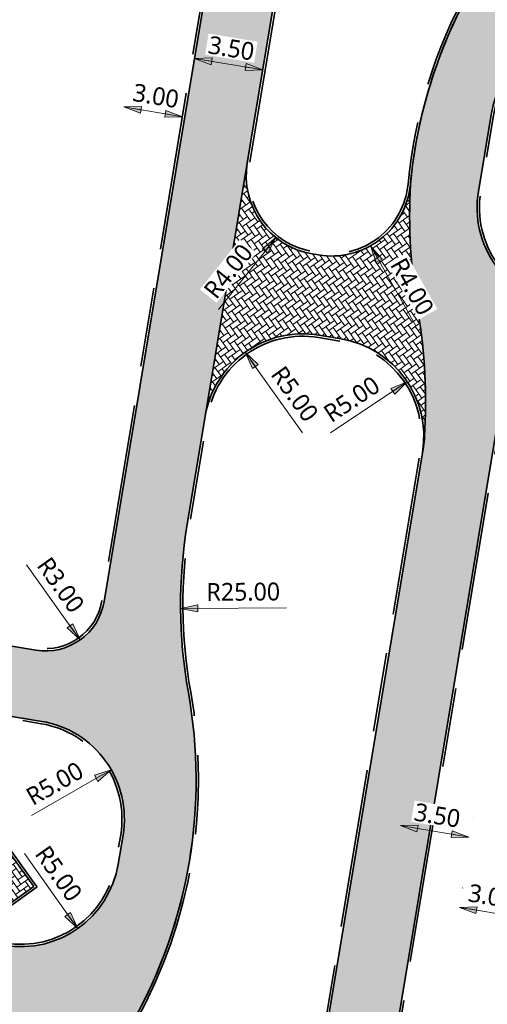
# Model space of a CAD drawing. Header units: metres. Extents: x 253823 to 255319, y 593130 to 593771.
# Tile 6 of 37: x 254053 to 254077, y 593255 to 593305. Entities that reach past the tile are written whole.
import ezdxf

# ---------------------------------------------------------------- set-up
doc = ezdxf.new("R2010")
doc.units = ezdxf.units.M
doc.linetypes.add('VH-OPSLUITBAND_100X200', pattern=[16, 8, -2, 4, -2])
doc.linetypes.add('XX-HIDDEN', pattern=[4, 2, -2])
for name, color, linetype, lineweight in [('00_verharding rijbaan overig-V', 2, 'Continuous', 35), ('N-WE-VH-KANTOPSLUITING_OPSLUITBAND_120X250-G', 20, 'VH-OPSLUITBAND_100X200', 35), ('N-WE-VH-KANTVERHARDING-G', 2, 'Continuous', 35), ('N-WE-VH-MATERIAALGRENS-G', 7, 'XX-HIDDEN', 18), ('N-WE-VH-VERHARDING_BETONSTRAATSTEEN-KLEUR NTB-A', 252, 'Continuous', 18), ('N-WE-VH-VERHARDING_BETONSTRAATSTEEN-PVAK-KLEUR NTB-A', 252, 'Continuous', 18), ('N-WE-VH-VERHARDING_TEGEL-45MM DIK-A', 252, 'Continuous', 18), ('X-XX-AL-M', 7, 'Continuous', 18)]:
    doc.layers.add(name, color=color, linetype=linetype, lineweight=lineweight)
doc.layers.add('HULPLIJN ARCERING', color=6, linetype='Continuous', plot=False)
doc.styles.add('Roelofs', font='segoeui.ttf', dxfattribs={"height": 1.8})
doc.dimstyles.new('Roelofs Standaard', dxfattribs={"dimtxt": 1.8, "dimasz": 1, "dimexe": 2, "dimexo": 2, "dimgap": 0.7, "dimtad": 1, "dimlfac": -1, "dimzin": 0, "dimdsep": 46, "dimtxsty": 'Roelofs', "dimblk": 'Pijl', "dimcen": 0, "dimdle": 2, "dimclrd": 256, "dimclre": 253, "dimclrt": 256, "dimazin": 0, "dimtfac": 1, "dimtofl": 0, "dimtmove": 0, "dimatfit": 3, "dimldrblk": 'Pijl', "dimfxl": 1, "dimtolj": 1, "dimtzin": 0, "dimlwd": 18, "dimlwe": 18, "dimarcsym": 0})

# ---------------------------------------------------------------- blocks, each defined once
blk = doc.blocks.new('Pijl')
h = blk.add_hatch(color=256)
h.paths.add_polyline_path([(2.220446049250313e-16, 0), (-1.75, 0.352142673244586), (-1.749922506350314, 1.310063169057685e-14)])
h.paths.add_polyline_path([(-1.749922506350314, 1.310063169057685e-14), (-1.749845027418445, -0.3520757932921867), (0, 0)])
for p, q in [((-1.901878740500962, 1.4210854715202e-14), (0, 0)), ((0, 0), (-1.75, 0.352142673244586)), ((-1.75, 0.352142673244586), (-1.749845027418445, -0.3520757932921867)), ((0, 0), (-1.749845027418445, -0.3520757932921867))]:
    blk.add_line(p, q)
blk = doc.blocks.new('*D148')
at = {"layer": 'Defpoints', "color": 0, "transparency": 16777216}
for p in [(254061.5270551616, 593299.8720232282), (254061.5270551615, 593299.8720232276)]:
    blk.add_point(p, dxfattribs=at)
at = {"layer": 'X-XX-AL-M', "lineweight": 18, "transparency": 16777216}
blk.add_line((254059.0620558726, 593300.2825239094), (254061.0338474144, 593299.9541579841), dxfattribs=at)
at = {"layer": 'X-XX-AL-M', "lineweight": 18, "transparency": 16777216, "xscale": 0.5, "yscale": 0.5, "zscale": 0.5}
for p, rotation in [((254058.5688481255, 593300.3646586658), 170.5451983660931), ((254061.5270551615, 593299.8720232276), 350.5451983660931)]:
    blk.add_blockref('Pijl', p, dxfattribs=dict(at, rotation=rotation))
at = {"layer": 'X-XX-AL-M', "transparency": 16777216, "insert": (254060.1818931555, 593300.9226410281), "char_height": 0.9, "attachment_point": 5, "rotation": 350.54519836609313, "style": 'Roelofs', "bg_fill": 3, "box_fill_scale": 1.1, "bg_fill_color": 256, "bg_fill_true_color": 13158600, "bg_fill_transparency": 0}
blk.add_mtext('\\A1;3.00', dxfattribs=at)
at = {"layer": 'Defpoints', "color": 0, "transparency": 16777216}
blk.add_point((254058.5688481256, 593300.3646586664), dxfattribs=at)
blk = doc.blocks.new('*D149')
at = {"layer": 'Defpoints', "color": 0, "transparency": 16777216}
for p in [(254062.1381233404, 593302.8115757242), (254065.5868773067, 593302.2372477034), (254065.5868772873, 593302.2372475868)]:
    blk.add_point(p, dxfattribs=at)
at = {"layer": 'X-XX-AL-M', "color": 253, "lineweight": 18, "transparency": 16777216}
for p, q in [((254062.3023931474, 593303.7979911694), (254062.3023931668, 593303.7979912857)), ((254065.7511470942, 593303.223663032), (254065.7511471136, 593303.2236631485))]:
    blk.add_line(p, q, dxfattribs=at)
at = {"layer": 'X-XX-AL-M', "lineweight": 18, "transparency": 16777216}
blk.add_line((254062.6313310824, 593302.729440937), (254065.0936695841, 593302.3193826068), dxfattribs=at)
at = {"layer": 'X-XX-AL-M', "lineweight": 18, "transparency": 16777216, "xscale": 0.5, "yscale": 0.5, "zscale": 0.5}
for p, rotation in [((254062.1381233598, 593302.8115758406), 170.5451812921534), ((254065.5868773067, 593302.2372477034), 350.5451812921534)]:
    blk.add_blockref('Pijl', p, dxfattribs=dict(at, rotation=rotation))
at = {"layer": 'X-XX-AL-M', "transparency": 16777216, "insert": (254063.9964420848, 593303.3287118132), "char_height": 0.9, "attachment_point": 5, "rotation": 350.54518129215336, "style": 'Roelofs', "bg_fill": 3, "box_fill_scale": 1.1, "bg_fill_color": 256, "bg_fill_true_color": 13158600, "bg_fill_transparency": 0}
blk.add_mtext('\\A1;3.50', dxfattribs=at)
blk = doc.blocks.new('*D151')
at = {"layer": 'Defpoints', "color": 0, "transparency": 16777216}
for p in [(254075.5303691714, 593259.8922789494), (254078.4896552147, 593259.3997080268), (254078.4916112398, 593259.4114595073)]:
    blk.add_point(p, dxfattribs=at)
at = {"layer": 'X-XX-AL-M', "color": 253, "lineweight": 18, "transparency": 16777216}
for p, q in [((254075.6945594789, 593260.8787076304), (254075.696515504, 593260.8904591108)), ((254078.6538455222, 593260.3861367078), (254078.6558015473, 593260.3978881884))]:
    blk.add_line(p, q, dxfattribs=at)
at = {"layer": 'X-XX-AL-M', "lineweight": 18, "transparency": 16777216}
blk.add_line((254076.025539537, 593259.821935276), (254077.9983968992, 593259.493554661), dxfattribs=at)
at = {"layer": 'X-XX-AL-M', "lineweight": 18, "transparency": 16777216, "xscale": 0.5, "yscale": 0.5, "zscale": 0.5}
for p, rotation in [((254075.5323251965, 593259.9040304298), 170.5497989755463), ((254078.4916112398, 593259.4114595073), 350.5497989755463)]:
    blk.add_blockref('Pijl', p, dxfattribs=dict(at, rotation=rotation))
at = {"layer": 'X-XX-AL-M', "transparency": 16777216, "insert": (254077.1458451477, 593260.4620558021), "char_height": 0.9, "attachment_point": 5, "rotation": 350.5497989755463, "style": 'Roelofs', "bg_fill": 3, "box_fill_scale": 1.1, "bg_fill_color": 256, "bg_fill_true_color": 13158600, "bg_fill_transparency": 0}
blk.add_mtext('\\A1;3.00', dxfattribs=at)
blk = doc.blocks.new('*D152')
at = {"layer": 'Defpoints', "color": 0, "transparency": 16777216}
for p in [(254072.5493091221, 593264.0342535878), (254076.0059458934, 593263.4588851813), (254076.0059472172, 593263.4588931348)]:
    blk.add_point(p, dxfattribs=at)
at = {"layer": 'X-XX-AL-M', "color": 253, "lineweight": 18, "transparency": 16777216}
for p, q in [((254072.7135032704, 593265.0206816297), (254072.7135045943, 593265.0206895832)), ((254076.1701400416, 593264.4453132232), (254076.1701413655, 593264.4453211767))]:
    blk.add_line(p, q, dxfattribs=at)
at = {"layer": 'X-XX-AL-M', "lineweight": 18, "transparency": 16777216}
blk.add_line((254073.0425244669, 593263.9521644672), (254075.5127331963, 593263.540990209), dxfattribs=at)
at = {"layer": 'X-XX-AL-M', "lineweight": 18, "transparency": 16777216, "xscale": 0.5, "yscale": 0.5, "zscale": 0.5}
for p, rotation in [((254072.549310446, 593264.0342615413), 170.549575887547), ((254076.0059472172, 593263.4588931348), 350.549575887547)]:
    blk.add_blockref('Pijl', p, dxfattribs=dict(at, rotation=rotation))
at = {"layer": 'X-XX-AL-M', "transparency": 16777216, "insert": (254074.4115088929, 593264.5508876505), "char_height": 0.9, "attachment_point": 5, "rotation": 350.54957588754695, "style": 'Roelofs', "bg_fill": 3, "box_fill_scale": 1.1, "bg_fill_color": 256, "bg_fill_true_color": 13158600, "bg_fill_transparency": 0}
blk.add_mtext('\\A1;3.50', dxfattribs=at)
blk = doc.blocks.new('*D118')
at = {"layer": 'Defpoints', "color": 0, "transparency": 16777216}
for p in [(254061.4312258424, 593275.0145949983), (254086.4306836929, 593275.1792375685)]:
    blk.add_point(p, dxfattribs=at)
at = {"layer": 'X-XX-AL-M', "lineweight": 18, "transparency": 16777216}
blk.add_line((254066.7794362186, 593275.0498174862), (254061.9312149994, 593275.0178878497), dxfattribs=at)
at = {"layer": 'X-XX-AL-M', "transparency": 16777216, "insert": (254064.5999503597, 593275.8508579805), "char_height": 0.9, "attachment_point": 5, "rotation": 0.3773357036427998, "style": 'Roelofs', "bg_fill": 3, "box_fill_scale": 1.1, "bg_fill_color": 256, "bg_fill_true_color": 13158600, "bg_fill_transparency": 0}
blk.add_mtext('\\A1;R25.00', dxfattribs=at)
at = {"layer": 'X-XX-AL-M', "lineweight": 18, "transparency": 16777216, "xscale": 0.5, "yscale": 0.5, "zscale": 0.5, "rotation": 180.3773357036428}
blk.add_blockref('Pijl', (254061.4312258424, 593275.0145949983), dxfattribs=at)
blk = doc.blocks.new('*D38')
at = {"layer": 'Defpoints', "color": 0, "transparency": 16777216}
for p in [(254064.6945171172, 593287.9617819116), (254067.6025582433, 593283.8944367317)]:
    blk.add_point(p, dxfattribs=at)
at = {"layer": 'X-XX-AL-M', "lineweight": 18, "transparency": 16777216}
blk.add_line((254067.6012319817, 593283.8962917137), (254064.9853212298, 593287.5550473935), dxfattribs=at)
at = {"layer": 'X-XX-AL-M', "lineweight": 18, "transparency": 16777216, "xscale": 0.5, "yscale": 0.5, "zscale": 0.5, "rotation": 125.5637363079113}
blk.add_blockref('Pijl', (254064.6945171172, 593287.9617819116), dxfattribs=at)
at = {"layer": 'X-XX-AL-M', "transparency": 16777216, "insert": (254067.2014987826, 593285.8573147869), "char_height": 0.9, "attachment_point": 5, "rotation": 305.56373630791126, "style": 'Roelofs', "bg_fill": 3, "box_fill_scale": 1.1, "bg_fill_color": 256, "bg_fill_true_color": 13158600, "bg_fill_transparency": 0}
blk.add_mtext('\\A1;R5.00', dxfattribs=at)
blk = doc.blocks.new('*D39')
at = {"layer": 'Defpoints', "color": 0, "transparency": 16777216}
blk.add_point((254056.3495793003, 593273.4236296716), dxfattribs=at)
at = {"layer": 'X-XX-AL-M', "lineweight": 18, "transparency": 16777216}
blk.add_line((254053.6429968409, 593277.211442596), (254056.0588889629, 593273.8304455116), dxfattribs=at)
at = {"layer": 'X-XX-AL-M', "transparency": 16777216, "insert": (254055.3690139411, 593276.1983961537), "char_height": 0.9, "attachment_point": 5, "rotation": 305.5477106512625, "style": 'Roelofs', "bg_fill": 3, "box_fill_scale": 1.1, "bg_fill_color": 256, "bg_fill_true_color": 13158600, "bg_fill_transparency": 0}
blk.add_mtext('\\A1;R3.00', dxfattribs=at)
at = {"layer": 'Defpoints', "color": 0, "transparency": 16777216}
blk.add_point((254054.6054372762, 593275.8645247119), dxfattribs=at)
at = {"layer": 'X-XX-AL-M', "lineweight": 18, "transparency": 16777216, "xscale": 0.5, "yscale": 0.5, "zscale": 0.5, "rotation": 305.5477106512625}
blk.add_blockref('Pijl', (254056.3495793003, 593273.4236296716), dxfattribs=at)
blk = doc.blocks.new('*D220')
at = {"layer": 'Defpoints', "color": 0, "transparency": 16777216}
for p in [(254069.0704792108, 593296.828989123), (254071.0394623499, 593293.3471641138)]:
    blk.add_point(p, dxfattribs=at)
at = {"layer": 'X-XX-AL-M', "lineweight": 18, "transparency": 16777216}
blk.add_line((254073.3310827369, 593289.2948078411), (254071.2855852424, 593292.9119359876), dxfattribs=at)
at = {"layer": 'X-XX-AL-M', "transparency": 16777216, "insert": (254073.1411450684, 593291.2871235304), "char_height": 0.9, "attachment_point": 5, "rotation": 299.488297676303, "style": 'Roelofs', "bg_fill": 3, "box_fill_scale": 1.1, "bg_fill_color": 256, "bg_fill_true_color": 13158600, "bg_fill_transparency": 0}
blk.add_mtext('\\A1;R4.00', dxfattribs=at)
at = {"layer": 'X-XX-AL-M', "lineweight": 18, "transparency": 16777216, "xscale": 0.5, "yscale": 0.5, "zscale": 0.5, "rotation": 119.488297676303}
blk.add_blockref('Pijl', (254071.0394623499, 593293.3471641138), dxfattribs=at)
blk = doc.blocks.new('*D221')
at = {"layer": 'Defpoints', "color": 0, "transparency": 16777216}
for p in [(254068.7502122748, 593296.8823452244), (254066.2513366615, 593293.7589463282)]:
    blk.add_point(p, dxfattribs=at)
at = {"layer": 'X-XX-AL-M', "lineweight": 18, "transparency": 16777216}
blk.add_line((254063.342995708, 593290.1237478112), (254065.9389772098, 593293.3685214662), dxfattribs=at)
at = {"layer": 'X-XX-AL-M', "transparency": 16777216, "insert": (254063.848120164, 593292.0603033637), "char_height": 0.9, "attachment_point": 5, "rotation": 51.33844131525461, "style": 'Roelofs', "bg_fill": 3, "box_fill_scale": 1.1, "bg_fill_color": 256, "bg_fill_true_color": 13158600, "bg_fill_transparency": 0}
blk.add_mtext('\\A1;R4.00', dxfattribs=at)
at = {"layer": 'X-XX-AL-M', "lineweight": 18, "transparency": 16777216, "xscale": 0.5, "yscale": 0.5, "zscale": 0.5, "rotation": 51.33844131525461}
blk.add_blockref('Pijl', (254066.2513366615, 593293.7589463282), dxfattribs=at)
blk = doc.blocks.new('*D222')
at = {"layer": 'Defpoints', "color": 0, "transparency": 16777216}
for p in [(254072.8915465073, 593286.474149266), (254068.7270077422, 593283.7070900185)]:
    blk.add_point(p, dxfattribs=at)
at = {"layer": 'X-XX-AL-M', "lineweight": 18, "transparency": 16777216}
blk.add_line((254069.0139949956, 593283.897773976), (254072.4750926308, 593286.1974433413), dxfattribs=at)
at = {"layer": 'X-XX-AL-M', "transparency": 16777216, "insert": (254070.0850778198, 593285.5883891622), "char_height": 0.9, "attachment_point": 5, "rotation": 33.60139644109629, "style": 'Roelofs', "bg_fill": 3, "box_fill_scale": 1.1, "bg_fill_color": 256, "bg_fill_true_color": 13158600, "bg_fill_transparency": 0}
blk.add_mtext('\\A1;R5.00', dxfattribs=at)
at = {"layer": 'X-XX-AL-M', "lineweight": 18, "transparency": 16777216, "xscale": 0.5, "yscale": 0.5, "zscale": 0.5, "rotation": 33.60139644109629}
blk.add_blockref('Pijl', (254072.8915465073, 593286.474149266), dxfattribs=at)
blk = doc.blocks.new('*D230')
at = {"layer": 'Defpoints', "color": 0, "transparency": 16777216}
for p in [(254057.9272891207, 593266.8606025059), (254053.5885529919, 593264.3755735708)]:
    blk.add_point(p, dxfattribs=at)
at = {"layer": 'X-XX-AL-M', "lineweight": 18, "transparency": 16777216}
blk.add_line((254053.8875445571, 593264.5468222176), (254057.4934155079, 593266.6120996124), dxfattribs=at)
at = {"layer": 'X-XX-AL-M', "transparency": 16777216, "insert": (254055.0682963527, 593266.1627502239), "char_height": 0.9, "attachment_point": 5, "rotation": 29.80210138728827, "style": 'Roelofs', "bg_fill": 3, "box_fill_scale": 1.1, "bg_fill_color": 256, "bg_fill_true_color": 13158600, "bg_fill_transparency": 0}
blk.add_mtext('\\A1;R5.00', dxfattribs=at)
at = {"layer": 'X-XX-AL-M', "lineweight": 18, "transparency": 16777216, "xscale": 0.5, "yscale": 0.5, "zscale": 0.5, "rotation": 29.80210138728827}
blk.add_blockref('Pijl', (254057.9272891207, 593266.8606025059), dxfattribs=at)
blk = doc.blocks.new('*D231')
at = {"layer": 'Defpoints', "color": 0, "transparency": 16777216}
for p in [(254053.3455495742, 593262.9156572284), (254056.2290833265, 593258.8309010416)]:
    blk.add_point(p, dxfattribs=at)
at = {"layer": 'X-XX-AL-M', "lineweight": 18, "transparency": 16777216}
blk.add_line((254053.5442600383, 593262.6341679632), (254055.9407299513, 593259.2393766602), dxfattribs=at)
at = {"layer": 'X-XX-AL-M', "transparency": 16777216, "insert": (254055.264441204, 593261.6112432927), "char_height": 0.9, "attachment_point": 5, "rotation": 305.2192447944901, "style": 'Roelofs', "bg_fill": 3, "box_fill_scale": 1.1, "bg_fill_color": 256, "bg_fill_true_color": 13158600, "bg_fill_transparency": 0}
blk.add_mtext('\\A1;R5.00', dxfattribs=at)
at = {"layer": 'X-XX-AL-M', "lineweight": 18, "transparency": 16777216, "xscale": 0.5, "yscale": 0.5, "zscale": 0.5, "rotation": 305.2192447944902}
blk.add_blockref('Pijl', (254056.2290833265, 593258.8309010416), dxfattribs=at)

msp = doc.modelspace()

# ---------------------------------------------------------------- hatches: boundary and pattern name
at = {"layer": 'N-WE-VH-VERHARDING_BETONSTRAATSTEEN-KLEUR NTB-A'}
h = msp.add_hatch(dxfattribs=at)
h.set_pattern_fill('AVH-BSS_KEIFORMAAT_KEPER-SO', color=256, scale=5, angle=215.55, pattern_type=2)
h.set_pattern_definition([(215.55, (0, 0), (-0.06095125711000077, -0.3661931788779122), [0.7875, -0.2625]), (125.5500000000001, (0.3052419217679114, -0.427144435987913), (-0.06095125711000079, -0.3661931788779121), [0.7874999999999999, -0.2625])])
edge = h.paths.add_edge_path()
edge.add_line((254058.447025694, 593342.2907898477), (254057.8803704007, 593338.8369561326))
edge.add_line((254057.8803704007, 593338.8369561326), (254065.780596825, 593337.5220295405))
edge.add_arc((254064.9432095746, 593332.5926017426), 5.000047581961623, -9.451718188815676, 80.35890768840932, ccw=False)
edge.add_line((254069.875378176, 593331.7715117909), (254069.5617173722, 593329.8874425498))
edge.add_arc((254064.6295989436, 593330.7085441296), 4.999999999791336, 260.5502226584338, 350.54805595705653, ccw=False)
edge.add_line((254063.8086838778, 593325.7763946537), (254055.9521234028, 593327.0840534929))
edge.add_line((254055.9521234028, 593327.0840534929), (254055.3854681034, 593323.6302197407))
edge.add_line((254055.3854681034, 593323.6302197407), (254062.3661857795, 593322.4683376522))
edge.add_arc((254061.8736367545, 593319.5090479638), 3.000000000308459, -9.45480162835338, 80.55022294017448, ccw=False)
edge.add_line((254064.8328832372, 593319.0162394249), (254057.5646837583, 593275.3717161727))
edge.add_arc((254054.6054372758, 593275.8645247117), 3.000000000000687, 260.5502229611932, 350.5451983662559, ccw=False)
edge.add_line((254054.1128882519, 593272.9052350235), (254047.2506331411, 593274.0474000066))
edge.add_line((254047.2506331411, 593274.0474000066), (254046.6839778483, 593270.5935662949))
edge.add_line((254046.6839778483, 593270.5935662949), (254054.409468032, 593269.3077230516))
edge.add_arc((254053.5885529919, 593264.3755735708), 5.000000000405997, -9.450256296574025, 80.55022295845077, ccw=False)
edge.add_line((254058.5206956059, 593263.5546172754), (254058.2776921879, 593262.0947009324))
edge.add_arc((254053.3455495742, 593262.9156572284), 5.000000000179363, 260.550221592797, 350.5497436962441, ccw=False)
edge.add_line((254052.5246344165, 593257.9835077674), (254044.8253481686, 593259.2649897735))
edge.add_line((254044.8253481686, 593259.2649897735), (254044.2586928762, 593255.8111560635))
edge.add_line((254044.2586928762, 593255.8111560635), (254051.0766683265, 593254.6763608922))
edge.add_arc((254050.5808234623, 593251.711786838), 3.005754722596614, -8.310609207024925, 80.50478837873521, ccw=False)
edge.add_line((254053.5550148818, 593251.2773367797), (254050.6957087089, 593234.1244798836))
edge.add_line((254050.6957087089, 593234.1244798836), (254068.4710299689, 593231.1659262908))
edge.add_arc((254067.6501149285, 593226.2337768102), 5.000000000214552, -9.449777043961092, 80.55022295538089, ccw=False)
edge.add_line((254072.5822644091, 593225.4128617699), (254071.5593666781, 593219.2671776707))
edge.add_line((254071.5593666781, 593219.2671776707), (254076.0377215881, 593218.5215656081))
edge.add_line((254076.0377215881, 593218.5215656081), (254078.1870127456, 593218.1637263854))
edge.add_line((254078.1870127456, 593218.1637263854), (254078.8319404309, 593222.2571609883))
edge.add_arc((254081.9682215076, 593226.1512258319), 4.999999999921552, 170.5283550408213, 231.1520200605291, ccw=False)
edge.add_line((254077.0363857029, 593226.9740232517), (254077.5224649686, 593229.8875753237))
edge.add_arc((254082.4543007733, 593229.0647779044), 4.999999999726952, 111.2948186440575, 170.5283550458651, ccw=False)
edge.add_line((254080.6384659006, 593233.7233982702), (254081.2928908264, 593237.8771130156))
edge.add_line((254081.2928908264, 593237.8771130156), (254072.9881182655, 593239.2596304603))
edge.add_arc((254073.4807565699, 593242.2189052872), 3.000000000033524, 170.5497989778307, 260.54849436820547, ccw=False)
edge.add_line((254070.5214705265, 593242.7114762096), (254077.4407845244, 593284.281590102))
edge.add_arc((254080.4000705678, 593283.7890191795), 3.000000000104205, 80.53931574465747, 170.5497989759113, ccw=False)
edge.add_line((254080.8931829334, 593286.7482150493), (254088.7856446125, 593285.4345342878))
edge.add_line((254088.7856446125, 593285.4345342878), (254089.3303772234, 593288.8920171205))
edge.add_line((254089.3303772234, 593288.8920171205), (254080.5991429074, 593290.3453111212))
edge.add_arc((254081.4200956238, 593295.2774543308), 5.000000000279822, 170.5486416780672, 260.5497852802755, ccw=False)
edge.add_line((254076.4879688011, 593296.0985054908), (254077.1472034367, 593300.0585861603))
edge.add_arc((254082.0633574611, 593299.1371357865), 5.001763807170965, 80.55858938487, 169.3840433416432, ccw=False)
edge.add_line((254082.8838416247, 593304.071145), (254091.4960357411, 593302.6377170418))
edge.add_line((254091.4960357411, 593302.6377170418), (254092.0407675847, 593306.0951964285))
edge.add_line((254092.0407675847, 593306.0951964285), (254084.3266300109, 593307.379150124))
edge.add_arc((254084.8191790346, 593310.3384398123), 2.999999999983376, 170.5497989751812, 260.5502229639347, ccw=False)
edge.add_line((254081.8598929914, 593310.8310107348), (254091.8035935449, 593370.5710487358))
edge.add_line((254091.8035935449, 593370.5710487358), (254094.8771552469, 593389.0364773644))
edge.add_line((254094.8771552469, 593389.0364773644), (254091.3967868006, 593389.52667628))
edge.add_line((254091.3967868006, 593389.52667628), (254089.8436312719, 593380.1126056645))
edge.add_line((254089.8436312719, 593380.1126056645), (254088.3511022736, 593371.1457340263))
edge.add_line((254088.3511022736, 593371.1457340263), (254083.7849798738, 593343.7132127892))
edge.add_line((254083.7849798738, 593343.7132127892), (254083.6925062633, 593343.1576463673))
edge.add_line((254083.6925062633, 593343.1576463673), (254081.3938045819, 593329.3475915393))
edge.add_line((254081.3938045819, 593329.3475915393), (254078.8888581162, 593314.2995865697))
edge.add_arc((254054.2277508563, 593318.4019991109), 24.99999999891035, 330.96830742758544, 350.555247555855, ccw=False)
edge.add_arc((254097.9453006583, 593294.1372723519), 25.00001125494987, 150.9681641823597, 169.7046346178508)
edge.add_arc((254097.9453006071, 593294.1372723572), 25.00001120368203, 169.7046346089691, 174.67426699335)
edge.add_arc((254102.110745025, 593294.9511495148), 29.09656326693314, 177.031998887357, 189.7597827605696)
edge.add_arc((254046.4133786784, 593285.4280489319), 27.40909522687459, -3.6245374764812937, 9.641843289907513, ccw=False)
edge.add_arc((254068.7776500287, 593284.0113923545), 5.000000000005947, 350.5513757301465, 356.37546251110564, ccw=False)
edge.add_line((254073.7098160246, 593283.1905765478), (254066.5393821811, 593240.1044545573))
edge.add_arc((254061.6072161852, 593240.9252703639), 4.99999999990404, 260.55014886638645, 350.55137573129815, ccw=False)
edge.add_line((254060.7862947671, 593235.9931219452), (254059.6557308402, 593236.1812989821))
edge.add_arc((254060.476652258, 593241.113447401), 4.999999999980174, 170.5451983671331, 260.5501488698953, ccw=False)
edge.add_line((254055.5445747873, 593241.934794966), (254056.2457705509, 593246.1453776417))
edge.add_arc((254080.9061579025, 593242.038639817), 24.99999999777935, 150.903751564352, 170.5451983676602, ccw=False)
edge.add_arc((254037.2159546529, 593266.3525481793), 25.00000000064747, 330.9037515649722, 350.5358395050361)
edge.add_arc((254037.2159546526, 593266.3525481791), 25.00000000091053, 350.5358395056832, 370.167927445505)
edge.add_arc((254086.4306836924, 593275.1792375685), 24.99999999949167, 170.5867439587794, 190.1679274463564, ccw=False)
edge.add_line((254061.7673249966, 593279.2680928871), (254062.6698865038, 593284.7122077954))
edge.add_line((254062.6698865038, 593284.7122077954), (254064.9688053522, 593298.5257645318))
edge.add_line((254064.9688053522, 593298.5257645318), (254067.5847037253, 593314.2340695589))
edge.add_arc((254092.2214851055, 593309.9880121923), 24.99999999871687, 150.8347983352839, 170.2213501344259, ccw=False)
edge.add_arc((254048.5599982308, 593334.3534578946), 25.00000381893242, 330.8374920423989, 351.4175676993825)
edge.add_arc((254048.5600030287, 593334.3534641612), 25.00000000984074, 351.417551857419, 370.253023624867)
edge.add_arc((254097.7616475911, 593343.253247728), 25.00007974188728, 177.4542958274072, 190.2530134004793, ccw=False)
edge.add_arc((254097.7615669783, 593343.2532297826), 25.00000000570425, 174.8932706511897, 177.4542465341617, ccw=False)
edge.add_line((254072.8608015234, 593345.4785117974), (254079.9152719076, 593388.2774424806))
edge.add_line((254079.9152719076, 593388.2774424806), (254076.4498187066, 593388.776515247))
edge.add_line((254076.4498187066, 593388.776515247), (254068.9248368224, 593343.5878494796))
edge.add_arc((254065.9655903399, 593344.0806580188), 3.000000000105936, 260.55022296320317, 350.5451983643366, ccw=False)
edge.add_line((254065.4730413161, 593341.1213683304), (254058.447025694, 593342.2907898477))
h = msp.add_hatch(dxfattribs=at)
h.set_pattern_fill('AVH-BSS_KEIFORMAAT_KEPER-SO', color=256, scale=5, angle=125.55, pattern_type=2)
h.set_pattern_definition([(125.55, (0, 0), (-0.3661931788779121, 0.06095125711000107), [0.7875, -0.2625]), (35.54999999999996, (-0.4271444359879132, -0.305241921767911), (-0.3661931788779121, 0.0609512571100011), [0.7875, -0.2625])])
edge = h.paths.add_edge_path()
edge.add_line((254064.8045489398, 593297.5394151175), (254062.6698865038, 593284.7122077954))
edge.add_arc((254067.6025582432, 593283.8944367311), 5.000000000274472, 80.54072866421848, 170.5867439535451, ccw=False)
edge.add_line((254068.4242905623, 593288.826450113), (254069.5487400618, 593288.6391034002))
edge.add_arc((254068.7270077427, 593283.7070900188), 4.999999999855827, -9.448624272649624, 80.54072866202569, ccw=False)
edge.add_arc((254066.7732012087, 593284.2213359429), 7.014200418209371, 349.0275493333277, 355.6990381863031)
edge.add_arc((254044.9419590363, 593285.4244189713), 28.8775038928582, 356.5672116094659, 370.8512887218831)
edge.add_arc((254102.1107450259, 593294.9511495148), 29.09656326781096, 177.0319988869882, 188.0810938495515, ccw=False)
edge.add_arc((254069.0704792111, 593296.8289891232), 3.999999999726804, 260.541458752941, 354.6742669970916, ccw=False)
edge.add_line((254068.4131436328, 593292.8833700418), (254068.092876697, 593292.9367261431))
edge.add_arc((254068.750212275, 593296.8823452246), 3.999999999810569, 170.5453168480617, 260.54145875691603, ccw=False)
at = {"layer": 'N-WE-VH-VERHARDING_BETONSTRAATSTEEN-PVAK-KLEUR NTB-A'}
h = msp.add_hatch(dxfattribs=at)
h.set_pattern_fill('AVH-BSS_KEIFORMAAT_ELLEBOOG-SO', color=256, scale=5, angle=35.54953043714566, pattern_type=2)
h.set_pattern_definition([(35.54953043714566, (254038.1956664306, 593257.0141334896), (0.06095425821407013, 0.3661926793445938), [0.7875, -0.2625]), (305.5495304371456, (254037.8904280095, 593257.4412804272), (0.06095425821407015, 0.3661926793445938), [0.7875, -0.2625])])
h.paths.add_polyline_path([(254047.2000720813, 593259.1739304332), (254052.5504682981, 593262.9973137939), (254054.0039845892, 593260.9632807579), (254050.6876214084, 593258.5934136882)])

# ---------------------------------------------------------------- linework, layer by layer
at = {"layer": '00_verharding rijbaan overig-V'}
for points in [[(254064.8328832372, 593319.0162394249), (254057.5646837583, 593275.3717161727, -0.4141878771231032), (254054.1128882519, 593272.9052350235), (253966.0118343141, 593287.5689187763), (253965.4371954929, 593284.1164138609), (254054.409468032, 593269.3077230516, -0.4142160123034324), (254058.5206956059, 593263.5546172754), (254058.2776921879, 593262.0947009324, -0.4142111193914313), (254052.5246344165, 593257.9835077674), (253963.552379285, 593272.7921978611), (253962.9777384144, 593269.339693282), (254051.0766683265, 593254.6763608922, -0.4081708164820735), (254053.5550148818, 593251.2773367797), (254050.6957087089, 593234.1244798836), (254065.1437484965, 593231.7197244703)], [(254076.0865360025, 593306.2696657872, 0.0819358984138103), (254073.3478021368, 593298.6053400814, 0.02168751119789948), (254073.0532116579, 593296.4577179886, 0.05559259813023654), (254073.4352925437, 593290.0187648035, -0.05795024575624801), (254073.7676487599, 593283.6953027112, -0.02541784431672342), (254073.7098160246, 593283.1905765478), (254066.5393821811, 593240.1044545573, -0.4142198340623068), (254060.7862947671, 593235.9931219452), (254059.6557308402, 593236.1812989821, -0.4142388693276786), (254055.5445747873, 593241.934794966), (254056.2457705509, 593246.1453776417, -0.0859124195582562), (254059.061056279, 593254.1955939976, 0.08587128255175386), (254061.8756708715, 593262.2417823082, 0.0858712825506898), (254061.8233191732, 593270.7658928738, -0.08564753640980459), (254061.7673249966, 593279.2680928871), (254062.6698865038, 593284.7122077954), (254064.9688053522, 593298.5257645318), (254067.5847037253, 593314.2340695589, -0.08479212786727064)]]:
    msp.add_lwpolyline(points, format="xyb", dxfattribs=at)
at = {"layer": 'HULPLIJN ARCERING', "flags": 128}
for points in [[(254064.8328832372, 593319.0162394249), (254057.5646837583, 593275.3717161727, -0.4141878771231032), (254054.1128882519, 593272.9052350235), (254047.2506331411, 593274.0474000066), (254046.6839778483, 593270.5935662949), (254054.409468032, 593269.3077230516, -0.4142160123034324), (254058.5206956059, 593263.5546172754), (254058.2776921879, 593262.0947009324, -0.4142111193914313), (254052.5246344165, 593257.9835077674), (254044.8253481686, 593259.2649897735), (254044.2586928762, 593255.8111560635), (254051.0766683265, 593254.6763608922, -0.4081708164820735), (254053.5550148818, 593251.2773367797), (254050.6957087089, 593234.1244798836), (254068.4710299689, 593231.1659262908, -0.4142135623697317), (254072.5822644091, 593225.4128617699), (254071.5593666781, 593219.2671776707)], [(254076.0865360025, 593306.2696657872, 0.0819358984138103), (254073.3478021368, 593298.6053400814, 0.02168751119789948), (254073.0532116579, 593296.4577179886, 0.05559259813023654), (254073.4352925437, 593290.0187648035, -0.05795024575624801), (254073.7676487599, 593283.6953027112, -0.02541784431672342), (254073.7098160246, 593283.1905765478), (254066.5393821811, 593240.1044545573, -0.4142198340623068), (254060.7862947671, 593235.9931219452), (254059.6557308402, 593236.1812989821, -0.4142388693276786), (254055.5445747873, 593241.934794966), (254056.2457705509, 593246.1453776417, -0.0859124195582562), (254059.061056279, 593254.1955939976, 0.08587128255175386), (254061.8756708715, 593262.2417823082, 0.0858712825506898), (254061.8233191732, 593270.7658928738, -0.08564753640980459), (254061.7673249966, 593279.2680928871), (254062.6698865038, 593284.7122077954), (254064.9688053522, 593298.5257645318), (254067.5847037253, 593314.2340695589, -0.08479212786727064)], [(254080.5991429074, 593290.3453111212, -0.4142194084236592), (254076.4879688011, 593296.0985054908), (254077.1472034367, 593300.0585861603, -0.4082220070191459)], [(254081.2928908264, 593237.8771130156), (254072.9881182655, 593239.2596304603, -0.4142068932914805), (254070.5214705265, 593242.7114762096), (254077.4407845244, 593284.281590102, -0.4142671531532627)]]:
    msp.add_lwpolyline(points, format="xyb", dxfattribs=at)
msp.add_lwpolyline([(254064.8045489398, 593297.5394151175), (254062.6698865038, 593284.7122077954, -0.4144488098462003), (254068.4242905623, 593288.826450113), (254069.5487400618, 593288.6391034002, -0.4141591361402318), (254073.6591737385, 593282.8862742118, 0.02911808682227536), (254073.7676487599, 593283.6953027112, 0.06240687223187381), (254073.3031077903, 593290.8609134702, -0.0482481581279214), (254073.0532116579, 593296.4577179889, -0.4355015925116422), (254068.4131436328, 593292.8833700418), (254068.092876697, 593292.9367261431, -0.4141938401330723)], format="xyb", close=True, dxfattribs=at)
at = {"layer": 'N-WE-VH-KANTOPSLUITING_OPSLUITBAND_120X250-G', "flags": 128}
for points in [[(253974.3007668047, 593337.0044394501), (254062.3464838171, 593322.3499660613, -0.4142392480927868), (254064.7145133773, 593319.035951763), (254057.4463138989, 593275.391428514, -0.4141878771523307), (254054.1325902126, 593273.0236066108), (253966.0907220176, 593287.6774393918)], [(254087.0038023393, 593303.2641808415), (254082.8641396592, 593303.9527734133, 0.4142054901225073), (254077.2491706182, 593299.9403414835), (254076.6063398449, 593296.0788002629, 0.4142194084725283), (254080.6188457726, 593290.4636825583), (254084.9131127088, 593289.7489195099)], [(254059.1659127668, 593254.1372406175, 0.1730183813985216), (254061.9414345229, 593270.7870769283, -0.08564753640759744), (254061.8857091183, 593279.2484663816), (254062.7882706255, 593284.6925812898, -0.4144488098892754), (254068.4045689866, 593288.708081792), (254069.5290184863, 593288.520735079, -0.4141591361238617), (254073.5408017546, 593282.9059737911), (254066.4210101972, 593240.1241541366, -0.4142198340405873), (254060.8059968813, 593236.1114935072), (254059.6754329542, 593236.2996705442, -0.4142388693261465), (254055.6629446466, 593241.9150826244), (254056.3641404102, 593246.1256653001, -0.08591241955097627), (254059.1659127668, 593254.1372406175)], [(254088.7669680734, 593285.3159920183), (254080.8734800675, 593286.6298436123, 0.414267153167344), (254077.5591559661, 593284.2618872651), (254070.6398088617, 593242.691574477, 0.4142068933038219), (254073.0077906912, 593239.3778025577), (254163.0352115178, 593224.3906997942)], [(254051.065884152, 593258.3479554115), (254052.5443363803, 593258.1018793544, 0.4142111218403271), (254058.1593207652, 593262.1144038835), (254058.4023241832, 593263.5743202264, 0.4142157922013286), (254054.3897660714, 593269.1893514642), (254053.452271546, 593269.3453895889)]]:
    msp.add_lwpolyline(points, format="xyb", dxfattribs=at)
msp.add_lwpolyline([(254081.4396365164, 593330.3537159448), (254078.7704869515, 593314.3192910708, -0.08567283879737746), (254075.9816138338, 593306.3279009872, 0.1038078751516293), (254072.9337297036, 593296.4688561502, -0.4355015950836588), (254068.4328637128, 593293.0017386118), (254068.1125967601, 593293.0550947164, -0.414193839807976), (254064.9229188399, 593297.5197030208), (254067.703016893, 593314.2140167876, -0.08474085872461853), (254070.4958214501, 593322.1127777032, 0.09886340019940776), (254073.5146284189, 593331.4757833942, -0.4289626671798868), (254078.0060080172, 593334.8586684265), (254078.2492250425, 593334.8181939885, -0.4142280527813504)], format="xyb", close=True, dxfattribs=at)
at = {"layer": 'N-WE-VH-KANTOPSLUITING_OPSLUITBAND_120X250-G'}
for points in [[(254050.5443000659, 593261.7111998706), (254052.5783331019, 593263.1647161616), (254054.031849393, 593261.1306831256)], [(254050.6497507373, 593258.4172408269), (254054.1732260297, 593260.935109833), (254054.0336884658, 593261.1303770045)]]:
    msp.add_lwpolyline(points, dxfattribs=at)
at = {"layer": 'N-WE-VH-KANTVERHARDING-G'}
for points in [[(253972.3648463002, 593337.0687081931, -0.0890233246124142), (253974.4844370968, 593337.0955199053), (254062.3661857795, 593322.4683376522, -0.4142392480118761), (254064.8328832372, 593319.0162394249), (254057.5646837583, 593275.3717161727, -0.4141878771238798), (254054.1128882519, 593272.9052350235), (253966.232673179, 593287.5321619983, -0.08890924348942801), (253964.2383961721, 593288.2427355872, -0.08890924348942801)], [(254084.9424228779, 593289.6223743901), (254080.5991429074, 593290.3453111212, -0.4142194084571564), (254076.4879688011, 593296.0985054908), (254077.1307995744, 593299.9600467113, -0.4142054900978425), (254082.8838416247, 593304.071145), (254087.3101981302, 593303.3348346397)], [(254059.061056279, 593254.1955939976, 0.1730183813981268), (254061.8233191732, 593270.7658928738, -0.08564753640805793), (254061.7673249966, 593279.2680928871), (254062.6698865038, 593284.7122077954, -0.4144488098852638), (254068.4242905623, 593288.8264501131), (254069.5487400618, 593288.6391034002, -0.414159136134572), (254073.6591737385, 593282.8862742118), (254066.5393821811, 593240.1044545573, -0.4142198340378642), (254060.7862947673, 593235.9931219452)], [(254088.7856446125, 593285.4345342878), (254080.8931829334, 593286.7482150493, 0.4142671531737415), (254077.4407845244, 593284.281590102), (254070.5214705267, 593242.711476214, 0.4142068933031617), (254072.9881182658, 593239.2596304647), (254164.3306733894, 593224.0535938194, 0.02486953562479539), (254164.9232174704, 593223.9850105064)], [(254050.7604112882, 593258.2771509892), (254052.5246344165, 593257.9835077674, 0.4142111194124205), (254058.2776921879, 593262.0947009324), (254058.5206956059, 593263.5546172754, 0.4142160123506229), (254054.409468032, 593269.3077230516), (254053.4229384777, 593269.4719086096)]]:
    msp.add_lwpolyline(points, format="xyb", dxfattribs=at)
msp.add_lwpolyline([(254081.5580076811, 593330.3340114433), (254078.8888581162, 593314.2995865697, -0.08567283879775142), (254076.0865360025, 593306.2696657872, 0.1038078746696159), (254073.0532116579, 593296.4577179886, -0.4355015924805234), (254068.4131436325, 593292.8833700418), (254068.0928766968, 593292.9367261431, -0.4141938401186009), (254064.8045489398, 593297.5394151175), (254067.5847037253, 593314.2340695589, -0.08479212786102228), (254070.3910297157, 593322.1712472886, 0.09886339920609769), (254073.3954185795, 593331.4895306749, -0.4289626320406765), (254078.0257067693, 593334.9770405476), (254078.268923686, 593334.9365661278, -0.4142280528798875)], format="xyb", close=True, dxfattribs=at)
for points in [[(254054.0039845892, 593260.9632807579), (254052.5504682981, 593262.9973137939), (254047.2000720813, 593259.1739304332)], [(254050.6894604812, 593258.5931075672), (254054.005823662, 593260.9629746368)]]:
    msp.add_lwpolyline(points, dxfattribs=at)
at = {"layer": 'N-WE-VH-MATERIAALGRENS-G'}
msp.add_lwpolyline([(254064.9688053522, 593298.5257645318), (254062.6698865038, 593284.7122077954)], dxfattribs=at)
msp.add_lwpolyline([(254073.0532116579, 593296.4577179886, 0.05559259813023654), (254073.4352925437, 593290.0187648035, -0.05795024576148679), (254073.7676487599, 593283.6953027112, -0.0254178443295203), (254073.7098160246, 593283.1905765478), (254073.6591737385, 593282.8862742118)], format="xyb", dxfattribs=at)

# ---------------------------------------------------------------- next in the draw order: dimensions: what is measured, and where the dimension line sits
at = {"layer": 'X-XX-AL-M'}
for base, p1, p2, angle, picture, middle in [((254065.5868773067, 593302.2372477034), (254062.1381233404, 593302.8115757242), (254065.5868772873, 593302.237247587), 350.5451812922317, '*D149', (254063.8625003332, 593302.5244117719)), ((254061.5270551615, 593299.8720232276), (254058.5688481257, 593300.3646586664), (254061.5270551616, 593299.8720232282), 350.5451983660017, '*D148', (254060.0479516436, 593300.1183409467)), ((254076.0059472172, 593263.4588931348), (254072.5493091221, 593264.0342535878), (254076.0059458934, 593263.4588851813), 350.5495758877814, '*D152', (254074.2776288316, 593263.7465773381)), ((254078.4916112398, 593259.4114595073), (254075.5303691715, 593259.8922789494), (254078.4896552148, 593259.3997080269), 350.549798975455, '*D151', (254077.0119682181, 593259.6577449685))]:
    dim = msp.add_linear_dim(base=base, p1=p1, p2=p2, angle=angle, dimstyle='Roelofs Standaard', override={"dimtfill": 1}, dxfattribs=at)
    dim.commit()
    dim.dimension.update_dxf_attribs({"geometry": picture, "text_midpoint": middle, "dimtype": 161})
for center, mpoint, picture, middle in [((254068.7502122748, 593296.8823452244), (254066.2513366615, 593293.7589463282), '*D221', (254063.848120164, 593292.0603033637)), ((254069.0704792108, 593296.828989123), (254071.0394623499, 593293.3471641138), '*D220', (254073.1411450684, 593291.2871235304))]:
    dim = msp.add_radius_dim(center=center, mpoint=mpoint, dimstyle='Roelofs Standaard', override={"dimtfill": 1}, dxfattribs=at)
    dim.commit()
    dim.dimension.update_dxf_attribs({"geometry": picture, "text_midpoint": middle})
for center, mpoint, picture, middle in [((254067.6025582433, 593283.8944367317), (254064.6945171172, 593287.9617819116), '*D38', (254066.538215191, 593285.3830850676)), ((254054.6054372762, 593275.8645247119), (254056.3495793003, 593273.4236296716), '*D39', (254054.7055977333, 593275.7243519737)), ((254086.4306836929, 593275.1792375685), (254061.4312258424, 593275.0145949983), '*D118', (254064.6053201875, 593275.0354990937)), ((254053.5885529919, 593264.3755735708), (254057.9272891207, 593266.8606025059), '*D230', (254055.473543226, 593265.4552094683)), ((254053.3455495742, 593262.9156572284), (254056.2290833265, 593258.8309010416), '*D231', (254054.598318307, 593261.1410101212))]:
    dim = msp.add_radius_dim(center=center, mpoint=mpoint, dimstyle='Roelofs Standaard', override={"dimtfill": 1}, dxfattribs=at)
    dim.commit()
    dim.dimension.update_dxf_attribs({"geometry": picture, "text_midpoint": middle, "dimtype": 164})

# ---------------------------------------------------------------- next in the draw order: dimensions: what is measured, and where the dimension line sits
dim = msp.add_radius_dim(center=(254068.7270077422, 593283.7070900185), mpoint=(254072.8915465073, 593286.474149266), dimstyle='Roelofs Standaard', override={"dimtfill": 1}, dxfattribs=at)
dim.commit()
dim.dimension.update_dxf_attribs({"geometry": '*D222', "text_midpoint": (254070.5363168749, 593284.9092556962), "dimtype": 164})

# ---------------------------------------------------------------- next in the draw order: hatches: boundary and pattern name
at = {"layer": 'N-WE-VH-VERHARDING_TEGEL-45MM DIK-A'}
h = msp.add_hatch(dxfattribs=at)
h.set_pattern_fill('AVH-TEGEL_300X300_HALFST-SO', color=256, scale=5, angle=226.76, pattern_type=2)
h.set_pattern_definition([(226.76, (254809.8196349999, 593427.3387152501), (-0.2406079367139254, -0.8032638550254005), [0.75, -0.75]), (316.7599999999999, (254809.8196349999, 593427.3387152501), (0.5137918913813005, 0.5463679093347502), [])])
edge = h.paths.add_edge_path()
edge.add_arc((254170.7193443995, 593437.0028612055), 2.99999999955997, 205.731102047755, 246.6597059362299, ccw=False)
edge.add_arc((254141.0434996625, 593422.7313644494), 29.92918850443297, 25.67873054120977, 68.02321069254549)
edge.add_line((254152.2439285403, 593450.4857644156), (254141.8916252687, 593454.6744965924))
edge.add_arc((254151.8932526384, 593480.0965588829), 27.3187445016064, 236.1834962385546, 248.524176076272, ccw=False)
edge.add_arc((254503.3551709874, 594021.3239924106), 672.647475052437, 236.5057343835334, 236.9679318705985, ccw=False)
edge.add_line((254132.1522914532, 593460.3756454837), (254131.8753923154, 593458.4045818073))
edge.add_line((254131.8753923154, 593458.4045818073), (254135.702142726, 593455.8943966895))
edge.add_arc((254153.1439783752, 593482.4842889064), 31.79999998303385, 236.7368331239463, 247.9708391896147)
edge.add_arc((652243.2573632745, 1577333.217957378), 1061369.637125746, 247.9705377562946, 247.971140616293)
edge.add_arc((254141.0160965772, 593422.7005674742), 28.16800612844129, 22.174887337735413, 67.99831084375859, ccw=False)
edge.add_line((254167.100687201, 593433.3321572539), (254168.907492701, 593432.5569885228))
edge.add_arc((254187.3791891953, 593475.6118248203), 46.84999999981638, 246.7793507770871, 253.7743726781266)
edge.add_line((254174.2883341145, 593430.6279164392), (254174.7602214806, 593433.9972983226))
edge.add_line((254174.7602214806, 593433.9972983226), (254172.9742044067, 593434.2225739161))
edge.add_line((254172.9742044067, 593434.2225739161), (254172.8009911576, 593432.9857923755))
edge.add_arc((254187.3791891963, 593475.6118248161), 45.04999999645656, 246.6597059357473, 251.11919777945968, ccw=False)

doc.saveas('drawing.dxf')
